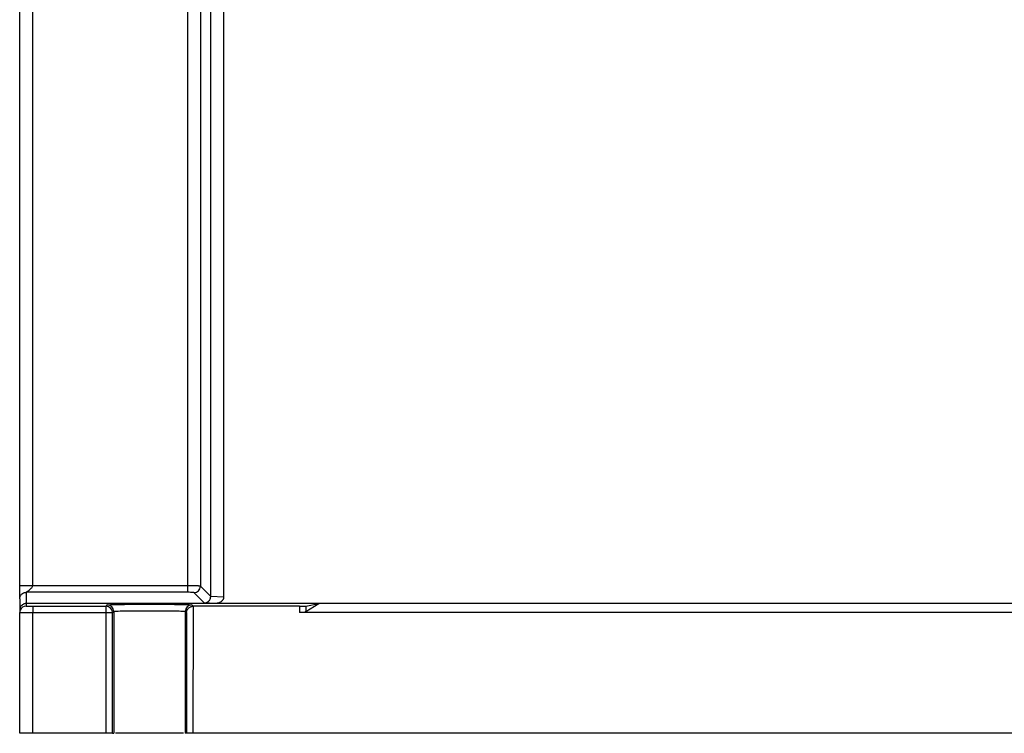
# Model space of a CAD drawing. Header units: inches. Extents: x -14 to 120, y -144 to -15.
# Tile 1 of 16: x -10 to 43, y -144 to -105. Entities that reach past the tile are written whole.
import ezdxf

# ---------------------------------------------------------------- set-up
doc = ezdxf.new("R2010")
doc.units = ezdxf.units.IN
doc.header["$MEASUREMENT"] = 0

# ---------------------------------------------------------------- blocks, each defined once
blk = doc.blocks.new('block 2')
at = {"color": 7, "lineweight": 25}
blk.add_open_spline([(-10.196, -137.114), (-10.204, -137.138), (-10.212, -137.162), (-10.214, -137.185), (-10.216, -137.209), (-10.213, -137.233), (-10.21, -137.256)], degree=3, knots=[0, 0, 0, 0, 1, 1, 1, 2, 2, 2, 2], dxfattribs=at)
blk = doc.blocks.new('block 95')
at = {"color": 7, "lineweight": 25}
blk.add_lwpolyline([(0.075, -136.388), (0.075, -84.883)], dxfattribs=at)
blk = doc.blocks.new('block 96')
at = {"color": 7, "lineweight": 25}
blk.add_lwpolyline([(0.075, -136.388), (-0.479, -135.828)], dxfattribs=at)
blk = doc.blocks.new('block 97')
at = {"color": 7, "lineweight": 25}
blk.add_lwpolyline([(-0.479, -89.124), (-0.479, -135.828)], dxfattribs=at)
blk = doc.blocks.new('block 110')
at = {"color": 7, "lineweight": 25}
blk.add_lwpolyline([(106.433, -143.766), (-0.881, -143.766)], dxfattribs=at)
blk = doc.blocks.new('block 111')
at = {"color": 7, "lineweight": 25}
blk.add_lwpolyline([(-0.878, -136.913), (-0.881, -143.766)], dxfattribs=at)
blk = doc.blocks.new('block 112')
at = {"color": 7, "lineweight": 25}
blk.add_lwpolyline([(4.856, -136.913), (-0.878, -136.913)], dxfattribs=at)
blk = doc.blocks.new('block 113')
at = {"color": 7, "lineweight": 25}
blk.add_lwpolyline([(4.856, -136.913), (4.856, -137.254)], dxfattribs=at)
blk = doc.blocks.new('block 114')
at = {"color": 7, "lineweight": 25}
blk.add_lwpolyline([(100.694, -137.254), (4.856, -137.254)], dxfattribs=at)
blk = doc.blocks.new('block 129')
at = {"color": 7, "lineweight": 25}
blk.add_lwpolyline([(-5.216, -143.766), (-5.566, -143.766)], dxfattribs=at)
blk = doc.blocks.new('block 130')
at = {"color": 7, "lineweight": 25}
blk.add_lwpolyline([(-5.566, -143.766), (-5.566, -137.257)], dxfattribs=at)
blk = doc.blocks.new('block 131')
at = {"color": 7, "lineweight": 25}
blk.add_open_spline([(-5.566, -137.257), (-5.549, -137.257), (-5.532, -137.257), (-5.515, -137.257), (-5.499, -137.257), (-5.482, -137.257), (-5.465, -137.257), (-5.449, -137.257), (-5.432, -137.257), (-5.416, -137.257), (-5.399, -137.257), (-5.383, -137.257), (-5.367, -137.257), (-5.351, -137.257), (-5.335, -137.257), (-5.321, -137.257), (-5.305, -137.257), (-5.29, -137.256), (-5.277, -137.256), (-5.26, -137.256), (-5.246, -137.256), (-5.236, -137.256), (-5.225, -137.256), (-5.221, -137.256), (-5.216, -137.257)], degree=3, knots=[0, 0, 0, 0, 1, 1, 1, 2, 2, 2, 3, 3, 3, 4, 4, 4, 5, 5, 5, 6, 6, 6, 7, 7, 7, 8, 8, 8, 8], dxfattribs=at)
blk = doc.blocks.new('block 132')
at = {"color": 7, "lineweight": 25}
blk.add_lwpolyline([(-5.216, -143.766), (-5.216, -137.257)], dxfattribs=at)
blk = doc.blocks.new('block 136')
at = {"color": 7, "lineweight": 25}
blk.add_open_spline([(-1.231, -137.257), (-1.23, -137.243), (-1.23, -137.228), (-1.228, -137.214), (-1.226, -137.202), (-1.224, -137.19), (-1.22, -137.178), (-1.218, -137.168), (-1.215, -137.157), (-1.211, -137.147), (-1.208, -137.139), (-1.205, -137.131), (-1.201, -137.123), (-1.192, -137.102), (-1.18, -137.082), (-1.166, -137.062), (-1.154, -137.046), (-1.14, -137.029), (-1.125, -137.014), (-1.108, -136.998), (-1.09, -136.983), (-1.07, -136.97), (-1.051, -136.958), (-1.03, -136.947), (-1.008, -136.939), (-0.988, -136.93), (-0.966, -136.924), (-0.944, -136.919), (-0.922, -136.916), (-0.9, -136.914), (-0.878, -136.913)], degree=3, knots=[0, 0, 0, 0, 1, 1, 1, 2, 2, 2, 3, 3, 3, 4, 4, 4, 5, 5, 5, 6, 6, 6, 7, 7, 7, 8, 8, 8, 9, 9, 9, 10, 10, 10, 10], dxfattribs=at)
blk = doc.blocks.new('block 137')
at = {"color": 7, "lineweight": 25}
blk.add_lwpolyline([(-0.881, -143.766), (-1.231, -143.766)], dxfattribs=at)
blk = doc.blocks.new('block 138')
at = {"color": 7, "lineweight": 25}
blk.add_lwpolyline([(-1.231, -137.257), (-1.231, -143.766)], dxfattribs=at)
blk = doc.blocks.new('block 139')
at = {"color": 7, "lineweight": 25}
blk.add_lwpolyline([(-9.524, -143.766), (-9.524, -137.257)], dxfattribs=at)
blk = doc.blocks.new('block 140')
at = {"color": 7, "lineweight": 25}
blk.add_lwpolyline([(-9.524, -143.766), (-10.224, -143.766)], dxfattribs=at)
blk = doc.blocks.new('block 141')
at = {"color": 7, "lineweight": 25}
blk.add_lwpolyline([(-10.224, -143.766), (-10.224, -137.251)], dxfattribs=at)
blk = doc.blocks.new('block 142')
at = {"color": 7, "lineweight": 25}
blk.add_open_spline([(-10.224, -137.251), (-10.223, -137.251), (-10.222, -137.251), (-10.22, -137.251), (-10.218, -137.252), (-10.214, -137.252), (-10.209, -137.252), (-10.204, -137.252), (-10.199, -137.253), (-10.192, -137.253), (-10.185, -137.253), (-10.177, -137.253), (-10.168, -137.253), (-10.16, -137.253), (-10.15, -137.254), (-10.14, -137.254), (-10.13, -137.254), (-10.118, -137.254), (-10.107, -137.254), (-10.095, -137.254), (-10.083, -137.255), (-10.069, -137.255), (-10.057, -137.255), (-10.043, -137.255), (-10.029, -137.255), (-10.015, -137.255), (-10.001, -137.255), (-9.986, -137.255), (-9.972, -137.256), (-9.957, -137.256), (-9.941, -137.256), (-9.926, -137.256), (-9.911, -137.256), (-9.895, -137.256), (-9.879, -137.256), (-9.863, -137.256), (-9.847, -137.256), (-9.832, -137.256), (-9.816, -137.256), (-9.8, -137.256), (-9.784, -137.256), (-9.768, -137.257), (-9.752, -137.257), (-9.736, -137.257), (-9.72, -137.257), (-9.704, -137.257), (-9.689, -137.257), (-9.673, -137.257), (-9.657, -137.257), (-9.642, -137.257), (-9.627, -137.257), (-9.611, -137.257), (-9.597, -137.257), (-9.582, -137.257), (-9.567, -137.257), (-9.553, -137.257), (-9.538, -137.257), (-9.524, -137.257)], degree=3, knots=[0, 0, 0, 0, 1, 1, 1, 2, 2, 2, 3, 3, 3, 4, 4, 4, 5, 5, 5, 6, 6, 6, 7, 7, 7, 8, 8, 8, 9, 9, 9, 10, 10, 10, 11, 11, 11, 12, 12, 12, 13, 13, 13, 14, 14, 14, 15, 15, 15, 16, 16, 16, 17, 17, 17, 18, 18, 18, 19, 19, 19, 19], dxfattribs=at)
blk = doc.blocks.new('block 147')
at = {"color": 7, "lineweight": 25}
blk.add_lwpolyline([(-9.524, -137.257), (-5.566, -137.257)], dxfattribs=at)
blk = doc.blocks.new('block 148')
at = {"color": 7, "lineweight": 25}
blk.add_lwpolyline([(-5.566, -143.766), (-9.524, -143.766)], dxfattribs=at)
blk = doc.blocks.new('block 153')
at = {"color": 7, "lineweight": 25}
blk.add_lwpolyline([(-5.566, -137.257), (-5.566, -136.907)], dxfattribs=at)
blk = doc.blocks.new('block 154')
at = {"color": 7, "lineweight": 25}
blk.add_open_spline([(-5.216, -137.257), (-5.217, -137.063), (-5.373, -136.907), (-5.566, -136.907)], degree=3, dxfattribs=at)
blk = doc.blocks.new('block 155')
at = {"color": 7, "lineweight": 25}
blk.add_lwpolyline([(-9.524, -136.907), (-9.524, -137.257)], dxfattribs=at)
blk = doc.blocks.new('block 156')
at = {"color": 7, "lineweight": 25}
blk.add_lwpolyline([(-9.524, -136.907), (-5.566, -136.907)], dxfattribs=at)
blk = doc.blocks.new('block 157')
at = {"color": 7, "lineweight": 25}
blk.add_lwpolyline([(-1.299, -137.189), (-1.231, -137.257)], dxfattribs=at)
blk = doc.blocks.new('block 158')
at = {"color": 7, "lineweight": 25}
blk.add_open_spline([(-0.949, -136.839), (-1.142, -136.839), (-1.299, -136.996), (-1.299, -137.189)], degree=3, dxfattribs=at)
blk = doc.blocks.new('block 159')
at = {"color": 7, "lineweight": 25}
blk.add_lwpolyline([(-0.949, -136.839), (-0.878, -136.913)], dxfattribs=at)
blk = doc.blocks.new('block 160')
at = {"color": 7, "lineweight": 25}
blk.add_open_spline([(-9.874, -136.901), (-9.874, -136.902), (-9.869, -136.902), (-9.858, -136.903), (-9.848, -136.903), (-9.832, -136.904), (-9.807, -136.904), (-9.782, -136.905), (-9.747, -136.906), (-9.7, -136.906), (-9.652, -136.907), (-9.594, -136.907), (-9.524, -136.907)], degree=3, knots=[0, 0, 0, 0, 1, 1, 1, 2, 2, 2, 3, 3, 3, 4, 4, 4, 4], dxfattribs=at)
blk = doc.blocks.new('block 161')
at = {"color": 7, "lineweight": 25}
blk.add_lwpolyline([(-9.874, -136.766), (-9.874, -136.901)], dxfattribs=at)
blk = doc.blocks.new('block 162')
at = {"color": 7, "lineweight": 25}
blk.add_lwpolyline([(0.283, -136.766), (-9.874, -136.766)], dxfattribs=at)
blk = doc.blocks.new('block 163')
at = {"color": 7, "lineweight": 25}
blk.add_lwpolyline([(5.911, -136.766), (0.283, -136.766)], dxfattribs=at)
blk = doc.blocks.new('block 164')
at = {"color": 7, "lineweight": 25}
blk.add_lwpolyline([(5.204, -136.907), (5.911, -136.766)], dxfattribs=at)
blk = doc.blocks.new('block 165')
at = {"color": 7, "lineweight": 25}
blk.add_open_spline([(4.856, -136.913), (4.873, -136.913), (4.891, -136.913), (4.908, -136.913), (4.925, -136.913), (4.942, -136.913), (4.958, -136.913), (4.975, -136.913), (4.99, -136.913), (5.006, -136.912), (5.021, -136.912), (5.036, -136.912), (5.05, -136.912), (5.065, -136.912), (5.079, -136.912), (5.092, -136.911), (5.124, -136.911), (5.152, -136.91), (5.17, -136.909), (5.188, -136.909), (5.196, -136.908), (5.204, -136.907)], degree=3, knots=[0, 0, 0, 0, 1, 1, 1, 2, 2, 2, 3, 3, 3, 4, 4, 4, 5, 5, 5, 6, 6, 6, 7, 7, 7, 7], dxfattribs=at)
blk = doc.blocks.new('block 166')
at = {"color": 7, "lineweight": 25}
blk.add_open_spline([(-4.569, -136.808), (-4.546, -136.808), (-4.523, -136.807), (-4.499, -136.807), (-4.309, -136.803), (-4.029, -136.802), (-3.755, -136.801), (-3.484, -136.8), (-3.219, -136.8), (-2.952, -136.8), (-2.706, -136.801), (-2.457, -136.802), (-2.239, -136.804), (-2.109, -136.805), (-1.991, -136.807), (-1.872, -136.808)], degree=3, knots=[0, 0, 0, 0, 1, 1, 1, 2, 2, 2, 3, 3, 3, 4, 4, 4, 5, 5, 5, 5], dxfattribs=at)
blk = doc.blocks.new('block 167')
at = {"color": 7, "lineweight": 25}
blk.add_lwpolyline([(-5.566, -136.907), (-5.499, -136.839)], dxfattribs=at)
blk = doc.blocks.new('block 169')
at = {"color": 7, "lineweight": 25}
blk.add_lwpolyline([(5.204, -136.907), (5.205, -137.19)], dxfattribs=at)
blk = doc.blocks.new('block 170')
at = {"color": 7, "lineweight": 25}
blk.add_open_spline([(5.205, -137.19), (5.203, -137.191), (5.202, -137.192), (5.199, -137.194), (5.197, -137.197), (5.193, -137.2), (5.19, -137.204), (5.186, -137.207), (5.181, -137.212), (5.176, -137.217), (5.171, -137.223), (5.165, -137.228), (5.158, -137.235), (5.151, -137.242), (5.144, -137.25), (5.136, -137.257)], degree=3, knots=[0, 0, 0, 0, 1, 1, 1, 2, 2, 2, 3, 3, 3, 4, 4, 4, 5, 5, 5, 5], dxfattribs=at)
blk = doc.blocks.new('block 188')
at = {"color": 7, "lineweight": 25}
blk.add_lwpolyline([(5.205, -137.19), (5.911, -136.766)], dxfattribs=at)
blk = doc.blocks.new('block 189')
at = {"color": 7, "lineweight": 25}
blk.add_lwpolyline([(-5.149, -137.189), (-5.149, -143.766)], dxfattribs=at)
blk = doc.blocks.new('block 190')
at = {"color": 7, "lineweight": 25}
blk.add_lwpolyline([(-5.216, -137.257), (-5.149, -137.189)], dxfattribs=at)
blk = doc.blocks.new('block 191')
at = {"color": 7, "lineweight": 25}
blk.add_lwpolyline([(-5.216, -143.766), (-5.149, -143.766)], dxfattribs=at)
blk = doc.blocks.new('block 198')
at = {"color": 7, "lineweight": 25}
blk.add_open_spline([(-5.149, -137.189), (-5.149, -136.996), (-5.305, -136.839), (-5.499, -136.839)], degree=3, dxfattribs=at)
blk = doc.blocks.new('block 203')
at = {"color": 7, "lineweight": 25}
blk.add_lwpolyline([(99.641, -136.766), (5.911, -136.766)], dxfattribs=at)
blk = doc.blocks.new('block 206')
at = {"color": 7, "lineweight": 25}
blk.add_lwpolyline([(-1.299, -137.189), (-1.299, -143.766)], dxfattribs=at)
blk = doc.blocks.new('block 207')
at = {"color": 7, "lineweight": 25}
blk.add_lwpolyline([(-1.231, -143.766), (-1.299, -143.766)], dxfattribs=at)
blk = doc.blocks.new('block 226')
at = {"color": 7, "lineweight": 25}
blk.add_lwpolyline([(-10.224, -137.116), (-10.224, -137.251)], dxfattribs=at)
blk = doc.blocks.new('block 227')
at = {"color": 7, "lineweight": 25}
blk.add_open_spline([(-9.874, -136.766), (-9.889, -136.767), (-9.905, -136.768), (-9.92, -136.769), (-9.937, -136.771), (-9.953, -136.775), (-9.969, -136.78), (-9.986, -136.784), (-10.003, -136.791), (-10.019, -136.798), (-10.037, -136.806), (-10.053, -136.815), (-10.069, -136.826), (-10.086, -136.837), (-10.102, -136.85), (-10.117, -136.864), (-10.132, -136.879), (-10.146, -136.896), (-10.159, -136.913), (-10.172, -136.932), (-10.184, -136.952), (-10.193, -136.973), (-10.203, -136.994), (-10.211, -137.017), (-10.216, -137.041), (-10.221, -137.066), (-10.222, -137.091), (-10.224, -137.116)], degree=3, knots=[0, 0, 0, 0, 1, 1, 1, 2, 2, 2, 3, 3, 3, 4, 4, 4, 5, 5, 5, 6, 6, 6, 7, 7, 7, 8, 8, 8, 9, 9, 9, 9], dxfattribs=at)
blk = doc.blocks.new('block 232')
at = {"color": 7, "lineweight": 25}
blk.add_open_spline([(-5.149, -137.189), (-5.144, -137.184), (-5.091, -137.179), (-4.992, -137.174), (-4.894, -137.169), (-4.75, -137.165), (-4.572, -137.161), (-4.394, -137.158), (-4.182, -137.155), (-3.951, -137.153), (-3.72, -137.151), (-3.47, -137.15), (-3.221, -137.15), (-2.972, -137.15), (-2.722, -137.151), (-2.492, -137.153), (-2.261, -137.155), (-2.05, -137.158), (-1.873, -137.161), (-1.695, -137.165), (-1.553, -137.169), (-1.455, -137.174), (-1.357, -137.179), (-1.303, -137.184), (-1.299, -137.189)], degree=3, knots=[0, 0, 0, 0, 1, 1, 1, 2, 2, 2, 3, 3, 3, 4, 4, 4, 5, 5, 5, 6, 6, 6, 7, 7, 7, 8, 8, 8, 8], dxfattribs=at)
blk = doc.blocks.new('block 233')
at = {"color": 7, "lineweight": 25}
blk.add_open_spline([(-1.384, -143.766), (-1.401, -143.766), (-1.419, -143.766), (-1.453, -143.766), (-1.529, -143.766), (-1.688, -143.766), (-1.872, -143.766), (-2.055, -143.766), (-2.263, -143.766), (-2.492, -143.766), (-2.721, -143.766), (-2.971, -143.766), (-3.221, -143.766), (-3.471, -143.766), (-3.721, -143.766), (-3.951, -143.766), (-4.18, -143.766), (-4.388, -143.766), (-4.572, -143.766), (-4.756, -143.766), (-4.915, -143.766), (-4.992, -143.766), (-5.028, -143.766), (-5.046, -143.766), (-5.064, -143.766)], degree=3, knots=[0, 0, 0, 0, 1, 1, 1, 2, 2, 2, 3, 3, 3, 4, 4, 4, 5, 5, 5, 6, 6, 6, 7, 7, 7, 8, 8, 8, 8], dxfattribs=at)
blk = doc.blocks.new('block 382')
at = {"color": 7, "lineweight": 25}
blk.add_open_spline([(0.774, -136.429), (0.773, -136.441), (0.773, -136.452), (0.772, -136.463), (0.77, -136.474), (0.768, -136.485), (0.765, -136.496), (0.761, -136.507), (0.758, -136.518), (0.753, -136.528), (0.748, -136.539), (0.743, -136.549), (0.737, -136.56), (0.724, -136.581), (0.709, -136.6), (0.692, -136.618), (0.673, -136.637), (0.652, -136.654), (0.63, -136.669), (0.583, -136.702), (0.529, -136.725), (0.474, -136.741), (0.443, -136.75), (0.412, -136.756), (0.381, -136.76), (0.348, -136.764), (0.315, -136.765), (0.283, -136.766)], degree=3, knots=[0, 0, 0, 0, 1, 1, 1, 2, 2, 2, 3, 3, 3, 4, 4, 4, 5, 5, 5, 6, 6, 6, 7, 7, 7, 8, 8, 8, 9, 9, 9, 9], dxfattribs=at)
blk = doc.blocks.new('block 383')
at = {"color": 7, "lineweight": 25}
blk.add_lwpolyline([(0.774, -136.429), (0.774, -85.277)], dxfattribs=at)
blk = doc.blocks.new('block 384')
at = {"color": 7, "lineweight": 25}
blk.add_lwpolyline([(0.774, -136.429), (0.075, -136.388)], dxfattribs=at)
blk = doc.blocks.new('block 386')
at = {"color": 7, "lineweight": 25}
blk.add_lwpolyline([(-9.874, -136.16), (-9.874, -136.766)], dxfattribs=at)
blk = doc.blocks.new('block 387')
at = {"color": 7, "lineweight": 25}
blk.add_lwpolyline([(-1.178, -136.16), (-9.874, -136.16)], dxfattribs=at)
blk = doc.blocks.new('block 388')
at = {"color": 7, "lineweight": 25}
blk.add_open_spline([(-0.829, -136.177), (-0.83, -136.176), (-0.837, -136.174), (-0.848, -136.172), (-0.86, -136.17), (-0.876, -136.169), (-0.902, -136.167), (-0.928, -136.165), (-0.963, -136.164), (-1.009, -136.162), (-1.056, -136.161), (-1.113, -136.16), (-1.178, -136.16)], degree=3, knots=[0, 0, 0, 0, 1, 1, 1, 2, 2, 2, 3, 3, 3, 4, 4, 4, 4], dxfattribs=at)
blk = doc.blocks.new('block 389')
at = {"color": 7, "lineweight": 25}
blk.add_lwpolyline([(-0.267, -136.739), (-0.829, -136.177)], dxfattribs=at)
blk = doc.blocks.new('block 390')
at = {"color": 7, "lineweight": 25}
blk.add_open_spline([(0.283, -136.766), (0.099, -136.757), (-0.084, -136.748), (-0.267, -136.739)], degree=3, dxfattribs=at)
blk = doc.blocks.new('block 391')
at = {"color": 7, "lineweight": 25}
blk.add_open_spline([(-0.267, -136.739), (-0.251, -136.738), (-0.234, -136.737), (-0.217, -136.734), (-0.202, -136.731), (-0.187, -136.728), (-0.172, -136.723), (-0.158, -136.718), (-0.144, -136.713), (-0.131, -136.707), (-0.119, -136.701), (-0.107, -136.695), (-0.096, -136.688), (-0.085, -136.681), (-0.075, -136.675), (-0.066, -136.667), (-0.057, -136.66), (-0.049, -136.653), (-0.041, -136.646), (-0.034, -136.639), (-0.027, -136.632), (-0.02, -136.625), (-0.003, -136.606), (0.013, -136.585), (0.026, -136.562), (0.041, -136.537), (0.053, -136.51), (0.06, -136.482), (0.069, -136.452), (0.072, -136.42), (0.075, -136.388)], degree=3, knots=[0, 0, 0, 0, 1, 1, 1, 2, 2, 2, 3, 3, 3, 4, 4, 4, 5, 5, 5, 6, 6, 6, 7, 7, 7, 8, 8, 8, 9, 9, 9, 10, 10, 10, 10], dxfattribs=at)
blk = doc.blocks.new('block 417')
at = {"color": 7, "lineweight": 25}
blk.add_open_spline([(-10.224, -136.509), (-10.223, -136.494), (-10.222, -136.478), (-10.22, -136.463), (-10.218, -136.448), (-10.215, -136.433), (-10.211, -136.418), (-10.208, -136.403), (-10.203, -136.39), (-10.197, -136.376), (-10.188, -136.354), (-10.177, -136.333), (-10.164, -136.313), (-10.151, -136.295), (-10.137, -136.278), (-10.121, -136.262), (-10.089, -136.23), (-10.05, -136.204), (-10.008, -136.187), (-9.989, -136.179), (-9.97, -136.173), (-9.951, -136.169), (-9.926, -136.164), (-9.9, -136.162), (-9.874, -136.16)], degree=3, knots=[0, 0, 0, 0, 1, 1, 1, 2, 2, 2, 3, 3, 3, 4, 4, 4, 5, 5, 5, 6, 6, 6, 7, 7, 7, 8, 8, 8, 8], dxfattribs=at)
blk = doc.blocks.new('block 418')
at = {"color": 7, "lineweight": 25}
blk.add_lwpolyline([(-10.224, -136.509), (-10.224, -137.116)], dxfattribs=at)
blk = doc.blocks.new('block 543')
at = {"color": 7, "lineweight": 25}
blk.add_open_spline([(-0.829, -136.177), (-0.636, -136.177), (-0.48, -136.021), (-0.479, -135.828)], degree=3, dxfattribs=at)
blk = doc.blocks.new('block 737')
at = {"color": 7, "lineweight": 25}
blk.add_lwpolyline([(-1.178, -89.124), (-1.178, -135.81)], dxfattribs=at)
blk = doc.blocks.new('block 739')
at = {"color": 7, "lineweight": 25}
blk.add_open_spline([(-0.479, -135.828), (-0.481, -135.827), (-0.483, -135.827), (-0.486, -135.826), (-0.489, -135.826), (-0.492, -135.825), (-0.497, -135.825), (-0.502, -135.824), (-0.507, -135.824), (-0.513, -135.823), (-0.519, -135.823), (-0.525, -135.822), (-0.532, -135.822), (-0.539, -135.822), (-0.546, -135.821), (-0.554, -135.82), (-0.561, -135.82), (-0.569, -135.82), (-0.577, -135.819), (-0.585, -135.819), (-0.593, -135.819), (-0.601, -135.818), (-0.609, -135.818), (-0.617, -135.818), (-0.626, -135.818), (-0.653, -135.817), (-0.684, -135.816), (-0.718, -135.815), (-0.751, -135.814), (-0.787, -135.814), (-0.824, -135.813), (-0.861, -135.813), (-0.9, -135.812), (-0.939, -135.812), (-0.978, -135.811), (-1.018, -135.811), (-1.059, -135.811), (-1.098, -135.81), (-1.138, -135.81), (-1.178, -135.81)], degree=3, knots=[0, 0, 0, 0, 1, 1, 1, 2, 2, 2, 3, 3, 3, 4, 4, 4, 5, 5, 5, 6, 6, 6, 7, 7, 7, 8, 8, 8, 9, 9, 9, 10, 10, 10, 11, 11, 11, 12, 12, 12, 13, 13, 13, 13], dxfattribs=at)
blk = doc.blocks.new('block 740')
at = {"color": 7, "lineweight": 25}
blk.add_lwpolyline([(-1.178, -135.81), (-1.178, -136.16)], dxfattribs=at)
blk = doc.blocks.new('block 752')
at = {"color": 7, "lineweight": 25}
blk.add_open_spline([(-9.524, -135.81), (-9.547, -135.81), (-9.57, -135.81), (-9.593, -135.811), (-9.616, -135.811), (-9.64, -135.811), (-9.663, -135.811), (-9.686, -135.811), (-9.708, -135.811), (-9.731, -135.812), (-9.753, -135.812), (-9.775, -135.812), (-9.797, -135.812), (-9.818, -135.812), (-9.839, -135.812), (-9.859, -135.812), (-9.879, -135.811), (-9.898, -135.811), (-9.917, -135.811), (-9.935, -135.811), (-9.953, -135.811), (-9.97, -135.811), (-9.987, -135.81), (-10.003, -135.81), (-10.019, -135.81), (-10.03, -135.81), (-10.04, -135.811), (-10.05, -135.811), (-10.067, -135.811), (-10.082, -135.811), (-10.097, -135.811), (-10.117, -135.812), (-10.135, -135.812), (-10.151, -135.812), (-10.172, -135.812), (-10.189, -135.812), (-10.2, -135.811), (-10.215, -135.811), (-10.219, -135.811), (-10.224, -135.81)], degree=3, knots=[0, 0, 0, 0, 1, 1, 1, 2, 2, 2, 3, 3, 3, 4, 4, 4, 5, 5, 5, 6, 6, 6, 7, 7, 7, 8, 8, 8, 9, 9, 9, 10, 10, 10, 11, 11, 11, 12, 12, 12, 13, 13, 13, 13], dxfattribs=at)
blk = doc.blocks.new('block 753')
at = {"color": 7, "lineweight": 25}
blk.add_open_spline([(-9.874, -136.16), (-9.874, -136.158), (-9.867, -136.154), (-9.857, -136.147), (-9.847, -136.14), (-9.834, -136.131), (-9.82, -136.121), (-9.791, -136.099), (-9.755, -136.072), (-9.718, -136.043), (-9.681, -136.013), (-9.642, -135.981), (-9.605, -135.944), (-9.586, -135.926), (-9.568, -135.906), (-9.552, -135.884), (-9.537, -135.863), (-9.524, -135.837), (-9.524, -135.81)], degree=3, knots=[0, 0, 0, 0, 1, 1, 1, 2, 2, 2, 3, 3, 3, 4, 4, 4, 5, 5, 5, 6, 6, 6, 6], dxfattribs=at)
blk = doc.blocks.new('block 754')
at = {"color": 7, "lineweight": 25}
blk.add_open_spline([(-10.224, -136.509), (-10.224, -136.507), (-10.224, -136.504), (-10.224, -136.498), (-10.224, -136.493), (-10.224, -136.485), (-10.224, -136.473), (-10.224, -136.461), (-10.224, -136.445), (-10.224, -136.424), (-10.224, -136.405), (-10.224, -136.381), (-10.224, -136.353), (-10.224, -136.324), (-10.224, -136.291), (-10.224, -136.254), (-10.224, -136.217), (-10.224, -136.177), (-10.224, -136.133), (-10.224, -136.101), (-10.224, -136.066), (-10.224, -136.029), (-10.224, -135.994), (-10.224, -135.958), (-10.224, -135.921), (-10.224, -135.885), (-10.224, -135.848), (-10.224, -135.81)], degree=3, knots=[0, 0, 0, 0, 1, 1, 1, 2, 2, 2, 3, 3, 3, 4, 4, 4, 5, 5, 5, 6, 6, 6, 7, 7, 7, 8, 8, 8, 9, 9, 9, 9], dxfattribs=at)
blk = doc.blocks.new('block 758')
at = {"color": 7, "lineweight": 25}
blk.add_lwpolyline([(-1.178, -135.81), (-9.524, -135.81)], dxfattribs=at)
blk = doc.blocks.new('block 760')
at = {"color": 7, "lineweight": 25}
blk.add_lwpolyline([(-9.524, -135.81), (-9.524, -89.124)], dxfattribs=at)
blk = doc.blocks.new('block 761')
at = {"color": 7, "lineweight": 25}
blk.add_lwpolyline([(-10.224, -135.81), (-10.224, -89.124)], dxfattribs=at)
blk = doc.blocks.new('block 1801')
at = {"color": 253, "lineweight": 25}
blk.add_open_spline([(-5.499, -136.839), (-5.446, -136.833), (-5.394, -136.826), (-5.223, -136.821), (-5.069, -136.816), (-4.819, -136.812), (-4.569, -136.808)], degree=3, knots=[0, 0, 0, 0, 1, 1, 1, 2, 2, 2, 2], dxfattribs=at)
blk = doc.blocks.new('block 1802')
at = {"color": 253, "lineweight": 25}
blk.add_open_spline([(-1.872, -136.808), (-1.814, -136.809), (-1.757, -136.81), (-1.704, -136.81), (-1.511, -136.813), (-1.366, -136.816), (-1.247, -136.82), (-1.147, -136.823), (-1.065, -136.826), (-1.018, -136.83), (-0.978, -136.833), (-0.964, -136.836), (-0.949, -136.839)], degree=3, knots=[0, 0, 0, 0, 1, 1, 1, 2, 2, 2, 3, 3, 3, 4, 4, 4, 4], dxfattribs=at)
blk = doc.blocks.new('block 1803')
at = {"color": 253, "lineweight": 25}
blk.add_open_spline([(-9.874, -136.901), (-10.015, -136.901), (-10.142, -136.985), (-10.196, -137.115)], degree=3, dxfattribs=at)
blk = doc.blocks.new('block 1804')
at = {"color": 253, "lineweight": 25}
blk.add_lwpolyline([(-10.219, -137.195), (-10.224, -137.251)], dxfattribs=at)

msp = doc.modelspace()

# ---------------------------------------------------------------- block references
for name in ['block 95', 'block 383', 'block 761', 'block 760', 'block 737', 'block 97', 'block 752', 'block 754', 'block 753', 'block 758', 'block 739', 'block 740', 'block 543', 'block 96', 'block 417', 'block 386', 'block 387', 'block 388', 'block 389', 'block 391', 'block 384', 'block 382', 'block 418', 'block 227', 'block 1803', 'block 161', 'block 162', 'block 160', 'block 155', 'block 156', 'block 167', 'block 153', 'block 154', 'block 1801', 'block 198', 'block 166', 'block 1802', 'block 158', 'block 136', 'block 159', 'block 111', 'block 112', 'block 390', 'block 163', 'block 165', 'block 113', 'block 164', 'block 169', 'block 188', 'block 203', 'block 226', 'block 1804', 'block 141', 'block 142', 'block 2', 'block 139', 'block 147', 'block 131', 'block 130', 'block 190', 'block 132', 'block 232', 'block 189', 'block 157', 'block 206', 'block 138', 'block 114', 'block 170', 'block 140', 'block 148', 'block 129', 'block 191', 'block 233', 'block 207', 'block 137', 'block 110']:
    msp.add_blockref(name, (0, 0))

doc.saveas('drawing.dxf')
